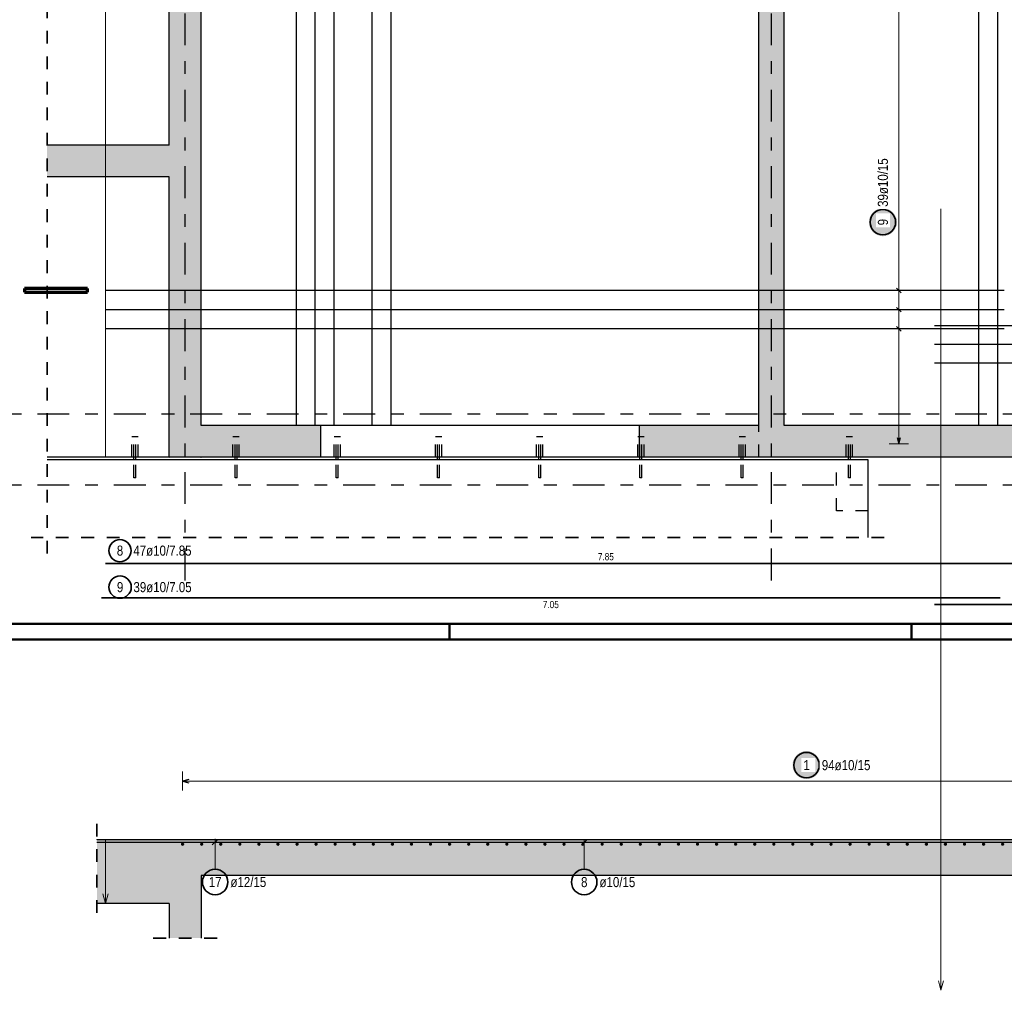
# Model space of a CAD drawing. Header units: millimetres. Extents: x -2.9 to 37.2, y -2.8 to 21.
# Tile 2 of 15: x 1.9 to 9.6, y -2.8 to 4.9. Entities that reach past the tile are written whole.
import ezdxf

# ---------------------------------------------------------------- set-up
doc = ezdxf.new("R2010")
doc.units = ezdxf.units.MM
doc.linetypes.add('DASHDOTX2', pattern=[2, 1, -0.5, 0, -0.5])
doc.linetypes.add('HIDDEN', pattern=[0.375, 0.25, -0.125])
for name, color, linetype, lineweight in [('Achsen', 7, 'Continuous', 20), ('Mattenbewehrung', 7, 'Continuous', 20), ('Schraffuren', 7, 'Continuous', 20)]:
    doc.layers.add(name, color=color, linetype=linetype, lineweight=lineweight)
doc.styles.add('Arial Narrow', font='ARIALN.TTF')

msp = doc.modelspace()

# ---------------------------------------------------------------- hatches: boundary and pattern name
at = {"layer": 'Achsen', "lineweight": 25, "true_color": 0xffffff}
for points in [[(8.76, 3.275505), (8.759933, 3.279344), (8.759732, 3.283178), (8.759397, 3.287003), (8.758929, 3.290814), (8.758329, 3.294606), (8.757596, 3.298375), (8.756733, 3.302116), (8.755739, 3.305825), (8.754616, 3.309497), (8.753366, 3.313127), (8.75199, 3.316712), (8.75049, 3.320246), (8.748867, 3.323726), (8.747124, 3.327147), (8.745263, 3.330505), (8.743285, 3.333796), (8.741194, 3.337016), (8.738992, 3.340161), (8.736681, 3.343228), (8.734265, 3.346212), (8.731746, 3.349109), (8.729127, 3.351917), (8.726412, 3.354632), (8.723604, 3.357251), (8.720707, 3.35977), (8.717723, 3.362186), (8.714656, 3.364497), (8.711511, 3.366699), (8.708291, 3.36879), (8.705, 3.370768), (8.701642, 3.372629), (8.698221, 3.374372), (8.694741, 3.375995), (8.691207, 3.377495), (8.687622, 3.378871), (8.683992, 3.380121), (8.68032, 3.381244), (8.676611, 3.382237), (8.67287, 3.383101), (8.669101, 3.383834), (8.665309, 3.384434), (8.661498, 3.384902), (8.657673, 3.385237), (8.653839, 3.385438), (8.65, 3.385505), (8.646161, 3.385438), (8.642327, 3.385237), (8.638502, 3.384902), (8.634691, 3.384434), (8.630899, 3.383834), (8.62713, 3.383101), (8.623389, 3.382237), (8.61968, 3.381244), (8.616008, 3.380121), (8.612378, 3.378871), (8.608793, 3.377495), (8.605259, 3.375995), (8.601779, 3.374372), (8.598358, 3.372629), (8.595, 3.370768), (8.591709, 3.36879), (8.588489, 3.366699), (8.585344, 3.364497), (8.582277, 3.362186), (8.579293, 3.35977), (8.576396, 3.357251), (8.573588, 3.354632), (8.570873, 3.351917), (8.568254, 3.349109), (8.565735, 3.346212), (8.563319, 3.343228), (8.561008, 3.340161), (8.558806, 3.337016), (8.556715, 3.333796), (8.554737, 3.330505), (8.552876, 3.327147), (8.551133, 3.323726), (8.54951, 3.320246), (8.54801, 3.316712), (8.546634, 3.313127), (8.545384, 3.309497), (8.544261, 3.305825), (8.543267, 3.302116), (8.542404, 3.298375), (8.541671, 3.294606), (8.541071, 3.290814), (8.540603, 3.287003), (8.540268, 3.283178), (8.540067, 3.279344), (8.54, 3.275505), (8.540067, 3.271666), (8.540268, 3.267832), (8.540603, 3.264007), (8.541071, 3.260196), (8.541671, 3.256404), (8.542404, 3.252635), (8.543267, 3.248893), (8.544261, 3.245185), (8.545384, 3.241513), (8.546634, 3.237883), (8.54801, 3.234298), (8.54951, 3.230764), (8.551133, 3.227284), (8.552876, 3.223863), (8.554737, 3.220505), (8.556715, 3.217214), (8.558806, 3.213994), (8.561008, 3.210848), (8.563319, 3.207782), (8.565735, 3.204798), (8.568254, 3.201901), (8.570873, 3.199092), (8.573588, 3.196377), (8.576396, 3.193759), (8.579293, 3.19124), (8.582277, 3.188824), (8.585344, 3.186513), (8.588489, 3.184311), (8.591709, 3.18222), (8.595, 3.180242), (8.598358, 3.178381), (8.601779, 3.176638), (8.605259, 3.175015), (8.608793, 3.173515), (8.612378, 3.172139), (8.616008, 3.170889), (8.61968, 3.169766), (8.623389, 3.168772), (8.62713, 3.167909), (8.630899, 3.167176), (8.634691, 3.166575), (8.638502, 3.166107), (8.642327, 3.165773), (8.646161, 3.165572), (8.65, 3.165505), (8.653839, 3.165572), (8.657673, 3.165773), (8.661498, 3.166107), (8.665309, 3.166575), (8.669101, 3.167176), (8.67287, 3.167909), (8.676611, 3.168772), (8.68032, 3.169766), (8.683992, 3.170889), (8.687622, 3.172139), (8.691207, 3.173515), (8.694741, 3.175015), (8.698221, 3.176638), (8.701642, 3.178381), (8.705, 3.180242), (8.708291, 3.18222), (8.711511, 3.184311), (8.714656, 3.186513), (8.717723, 3.188824), (8.720707, 3.19124), (8.723604, 3.193759), (8.726412, 3.196377), (8.729127, 3.199092), (8.731746, 3.201901), (8.734265, 3.204798), (8.736681, 3.207782), (8.738992, 3.210848), (8.741194, 3.213994), (8.743285, 3.217214), (8.745263, 3.220505), (8.747124, 3.223863), (8.748867, 3.227284), (8.75049, 3.230764), (8.75199, 3.234298), (8.753366, 3.237883), (8.754616, 3.241513), (8.755739, 3.245185), (8.756733, 3.248893), (8.757596, 3.252635), (8.758329, 3.256404), (8.758929, 3.260196), (8.759397, 3.264007), (8.759732, 3.267832)], [(8.161086, -0.985003), (8.161019, -0.981164), (8.160819, -0.977329), (8.160484, -0.973505), (8.160016, -0.969694), (8.159415, -0.965901), (8.158683, -0.962132), (8.157819, -0.958391), (8.156825, -0.954683), (8.155703, -0.951011), (8.154453, -0.94738), (8.153077, -0.943796), (8.151576, -0.940262), (8.149954, -0.936782), (8.148211, -0.933361), (8.146349, -0.930003), (8.144372, -0.926712), (8.142281, -0.923491), (8.140078, -0.920346), (8.137768, -0.91728), (8.135351, -0.914296), (8.132832, -0.911398), (8.130214, -0.90859), (8.127499, -0.905875), (8.124691, -0.903257), (8.121793, -0.900738), (8.118809, -0.898321), (8.115743, -0.896011), (8.112598, -0.893809), (8.109378, -0.891717), (8.106086, -0.88974), (8.102728, -0.887878), (8.099307, -0.886135), (8.095828, -0.884513), (8.092293, -0.883012), (8.088709, -0.881636), (8.085078, -0.880386), (8.081407, -0.879264), (8.077698, -0.87827), (8.073957, -0.877406), (8.070188, -0.876674), (8.066396, -0.876073), (8.062585, -0.875605), (8.05876, -0.875271), (8.054925, -0.87507), (8.051086, -0.875003), (8.047248, -0.87507), (8.043413, -0.875271), (8.039588, -0.875605), (8.035777, -0.876073), (8.031985, -0.876674), (8.028216, -0.877406), (8.024475, -0.87827), (8.020766, -0.879264), (8.017095, -0.880386), (8.013464, -0.881636), (8.00988, -0.883012), (8.006345, -0.884513), (8.002866, -0.886135), (7.999445, -0.887878), (7.996086, -0.88974), (7.992795, -0.891717), (7.989575, -0.893809), (7.98643, -0.896011), (7.983364, -0.898321), (7.98038, -0.900738), (7.977482, -0.903257), (7.974674, -0.905875), (7.971959, -0.90859), (7.969341, -0.911398), (7.966822, -0.914296), (7.964405, -0.91728), (7.962095, -0.920346), (7.959892, -0.923491), (7.957801, -0.926712), (7.955824, -0.930003), (7.953962, -0.933361), (7.952219, -0.936782), (7.950596, -0.940262), (7.949096, -0.943796), (7.94772, -0.94738), (7.94647, -0.951011), (7.945348, -0.954683), (7.944354, -0.958391), (7.94349, -0.962132), (7.942758, -0.965901), (7.942157, -0.969694), (7.941689, -0.973505), (7.941354, -0.977329), (7.941153, -0.981164), (7.941086, -0.985003), (7.941153, -0.988842), (7.941354, -0.992676), (7.941689, -0.996501), (7.942157, -1.000312), (7.942758, -1.004104), (7.94349, -1.007873), (7.944354, -1.011614), (7.945348, -1.015323), (7.94647, -1.018995), (7.94772, -1.022625), (7.949096, -1.026209), (7.950596, -1.029744), (7.952219, -1.033224), (7.953962, -1.036645), (7.955824, -1.040003), (7.957801, -1.043294), (7.959892, -1.046514), (7.962095, -1.049659), (7.964405, -1.052725), (7.966822, -1.055709), (7.969341, -1.058607), (7.971959, -1.061415), (7.974674, -1.06413), (7.977482, -1.066749), (7.98038, -1.069268), (7.983364, -1.071684), (7.98643, -1.073995), (7.989575, -1.076197), (7.992795, -1.078288), (7.996086, -1.080265), (7.999445, -1.082127), (8.002866, -1.08387), (8.006345, -1.085493), (8.00988, -1.086993), (8.013464, -1.088369), (8.017095, -1.089619), (8.020766, -1.090741), (8.024475, -1.091735), (8.028216, -1.092599), (8.031985, -1.093332), (8.035777, -1.093932), (8.039588, -1.0944), (8.043413, -1.094735), (8.047248, -1.094936), (8.051086, -1.095003), (8.054925, -1.094936), (8.05876, -1.094735), (8.062585, -1.0944), (8.066396, -1.093932), (8.070188, -1.093332), (8.073957, -1.092599), (8.077698, -1.091735), (8.081407, -1.090741), (8.085078, -1.089619), (8.088709, -1.088369), (8.092293, -1.086993), (8.095828, -1.085493), (8.099307, -1.08387), (8.102728, -1.082127), (8.106086, -1.080265), (8.109378, -1.078288), (8.112598, -1.076197), (8.115743, -1.073995), (8.118809, -1.071684), (8.121793, -1.069268), (8.124691, -1.066749), (8.127499, -1.06413), (8.130214, -1.061415), (8.132832, -1.058607), (8.135351, -1.055709), (8.137768, -1.052725), (8.140078, -1.049659), (8.142281, -1.046514), (8.144372, -1.043294), (8.146349, -1.040003), (8.148211, -1.036645), (8.149954, -1.033224), (8.151576, -1.029744), (8.153077, -1.026209), (8.154453, -1.022625), (8.155703, -1.018995), (8.156825, -1.015323), (8.157819, -1.011614), (8.158683, -1.007873), (8.159415, -1.004104), (8.160016, -1.000312), (8.160484, -0.996501), (8.160819, -0.992676)]]:
    msp.add_hatch(color=7, dxfattribs=at).paths.add_polyline_path(points)
at = {"layer": 'Schraffuren', "lineweight": 25, "true_color": 0xd7ffd7}
for points in [[(3.300909, 17.590412), (3.300909, 1.430412), (3.050909, 1.430412), (3.050909, 17.590412)], [(7.875966, 5.280414), (7.875966, 1.680412), (7.675966, 1.680412), (7.675966, 5.280414)], [(3.050903, 3.880408), (3.050903, 3.630408), (2.09313, 3.630408), (2.09313, 3.880408)], [(4.240909, 1.430412), (3.300909, 1.430412), (3.300909, 1.680412), (4.240909, 1.680408)], [(16.156085, 1.430412), (6.740909, 1.430412), (6.740909, 1.680412), (15.906085, 1.680412)], [(3.300909, -1.570024), (2.484136, -1.570024), (2.484136, -2.070024), (3.300909, -2.070024)], [(17.146264, -1.850024), (17.146264, -1.570024), (3.300909, -1.570024), (3.300909, -1.850031)], [(3.300909, -2.341776), (3.300909, -2.070024), (3.050909, -2.070024), (3.050909, -2.341776)]]:
    msp.add_hatch(color=254, dxfattribs=at).paths.add_polyline_path(points)

# ---------------------------------------------------------------- linework, layer by layer
at = {"color": 2, "linetype": 'HIDDEN', "lineweight": 35, "ltscale": 0.25}
for p, q in [((2.09313, 0.676291), (2.09313, 19.025412)), ((8.660966, 0.801291), (1.96813, 0.801291)), ((2.484136, -1.445024), (2.484136, -2.195024)), ((3.425909, -2.341776), (2.925909, -2.341776))]:
    msp.add_line(p, q, dxfattribs=at)
at = {"color": 1, "linetype": 'Continuous', "lineweight": 70}
for p, q in [((2.410163, 2.755592), (1.915168, 2.755592)), ((1.915168, 2.755592), (1.915168, 2.725587)), ((1.915168, 2.725587), (2.410163, 2.725587)), ((2.410163, 2.725587), (2.410163, 2.755592))]:
    msp.add_line(p, q, dxfattribs=at)
at = {"color": 3, "linetype": 'Continuous', "lineweight": 25}
for p, q in [((6.740909, 1.680408), (4.240909, 1.680408)), ((3.050909, 1.430408), (2.09313, 1.430408)), ((8.535966, 1.410399), (2.09313, 1.410399)), ((2.77335, 1.410399), (2.77335, 1.430408)), ((2.78935, 1.410399), (2.78935, 1.430408)), ((3.567517, 1.410399), (3.567517, 1.430408)), ((3.583517, 1.410399), (3.583517, 1.430408)), ((6.740909, 1.430408), (4.240909, 1.430408)), ((4.361683, 1.410399), (4.361683, 1.430408)), ((4.377683, 1.410399), (4.377683, 1.430408)), ((5.15585, 1.410399), (5.15585, 1.430408)), ((5.17185, 1.410399), (5.17185, 1.430408)), ((5.950017, 1.410399), (5.950017, 1.430408)), ((5.966017, 1.410399), (5.966017, 1.430408)), ((6.744183, 1.410399), (6.744183, 1.430408)), ((6.760183, 1.410399), (6.760183, 1.430408)), ((7.53835, 1.410399), (7.53835, 1.430408)), ((7.55435, 1.410399), (7.55435, 1.430408)), ((8.379516, 1.410399), (8.379516, 1.430408)), ((8.395516, 1.410399), (8.395516, 1.430408)), ((8.535966, 0.801291), (8.535966, 1.410399))]:
    msp.add_line(p, q, dxfattribs=at)
at = {"color": 3, "linetype": 'HIDDEN', "lineweight": 25, "ltscale": 0.25}
for p, q in [((7.67589, 1.430408), (7.67589, 1.680408)), ((2.756501, 1.430412), (2.756501, 1.590412)), ((2.758404, 1.590412), (2.756501, 1.590412)), ((2.763824, 1.590412), (2.758404, 1.590412)), ((2.771934, 1.590412), (2.763824, 1.590412)), ((2.781501, 1.590412), (2.771934, 1.590412)), ((2.77335, 1.430408), (2.77335, 1.590412)), ((2.791068, 1.590412), (2.781501, 1.590412)), ((2.78935, 1.430408), (2.78935, 1.590412)), ((2.799179, 1.590412), (2.791068, 1.590412)), ((2.804598, 1.590412), (2.799179, 1.590412)), ((2.806501, 1.590412), (2.804598, 1.590412)), ((2.806501, 1.430412), (2.806501, 1.590412)), ((3.550668, 1.430412), (3.550668, 1.590412)), ((3.552571, 1.590412), (3.550668, 1.590412)), ((3.55799, 1.590412), (3.552571, 1.590412)), ((3.566101, 1.590412), (3.55799, 1.590412)), ((3.575668, 1.590412), (3.566101, 1.590412)), ((3.567517, 1.430408), (3.567517, 1.590412)), ((3.585235, 1.590412), (3.575668, 1.590412)), ((3.583517, 1.430408), (3.583517, 1.590412)), ((3.593346, 1.590412), (3.585235, 1.590412)), ((3.598765, 1.590412), (3.593346, 1.590412)), ((3.600668, 1.590412), (3.598765, 1.590412)), ((3.600668, 1.430412), (3.600668, 1.590412)), ((4.344835, 1.430412), (4.344835, 1.590412)), ((4.346738, 1.590412), (4.344835, 1.590412)), ((4.352157, 1.590412), (4.346738, 1.590412)), ((4.360268, 1.590412), (4.352157, 1.590412)), ((4.369835, 1.590412), (4.360268, 1.590412)), ((4.361683, 1.430408), (4.361683, 1.590412)), ((4.379402, 1.590412), (4.369835, 1.590412)), ((4.377683, 1.430408), (4.377683, 1.590412)), ((4.387512, 1.590412), (4.379402, 1.590412)), ((4.392932, 1.590412), (4.387512, 1.590412)), ((4.394835, 1.590412), (4.392932, 1.590412)), ((4.394835, 1.430412), (4.394835, 1.590412)), ((5.139001, 1.430412), (5.139001, 1.590412)), ((5.140904, 1.590412), (5.139001, 1.590412)), ((5.146324, 1.590412), (5.140904, 1.590412)), ((5.154434, 1.590412), (5.146324, 1.590412)), ((5.164001, 1.590412), (5.154434, 1.590412)), ((5.15585, 1.430408), (5.15585, 1.590412)), ((5.173568, 1.590412), (5.164001, 1.590412)), ((5.17185, 1.430408), (5.17185, 1.590412)), ((5.181679, 1.590412), (5.173568, 1.590412)), ((5.187098, 1.590412), (5.181679, 1.590412)), ((5.189001, 1.590412), (5.187098, 1.590412)), ((5.189001, 1.430412), (5.189001, 1.590412)), ((5.933168, 1.430412), (5.933168, 1.590412)), ((5.935071, 1.590412), (5.933168, 1.590412)), ((5.94049, 1.590412), (5.935071, 1.590412)), ((5.948601, 1.590412), (5.94049, 1.590412)), ((5.958168, 1.590412), (5.948601, 1.590412)), ((5.950017, 1.430408), (5.950017, 1.590412)), ((5.967735, 1.590412), (5.958168, 1.590412)), ((5.966017, 1.430408), (5.966017, 1.590412)), ((5.975846, 1.590412), (5.967735, 1.590412)), ((5.981265, 1.590412), (5.975846, 1.590412)), ((5.983168, 1.590412), (5.981265, 1.590412)), ((5.983168, 1.430412), (5.983168, 1.590412)), ((6.727183, 1.430412), (6.727183, 1.590412)), ((6.729086, 1.590412), (6.727183, 1.590412)), ((6.734506, 1.590412), (6.729086, 1.590412)), ((6.742616, 1.590412), (6.734506, 1.590412)), ((6.752183, 1.590412), (6.742616, 1.590412)), ((6.744183, 1.430408), (6.744183, 1.590412)), ((6.761751, 1.590412), (6.752183, 1.590412)), ((6.760183, 1.430408), (6.760183, 1.590412)), ((6.769861, 1.590412), (6.761751, 1.590412)), ((6.77528, 1.590412), (6.769861, 1.590412)), ((6.777183, 1.590412), (6.77528, 1.590412)), ((6.777183, 1.430412), (6.777183, 1.590412)), ((7.52135, 1.430412), (7.52135, 1.590412)), ((7.523253, 1.590412), (7.52135, 1.590412)), ((7.528672, 1.590412), (7.523253, 1.590412)), ((7.536783, 1.590412), (7.528672, 1.590412)), ((7.54635, 1.590412), (7.536783, 1.590412)), ((7.53835, 1.430408), (7.53835, 1.590412)), ((7.555917, 1.590412), (7.54635, 1.590412)), ((7.55435, 1.430408), (7.55435, 1.590412)), ((7.564028, 1.590412), (7.555917, 1.590412)), ((7.569447, 1.590412), (7.564028, 1.590412)), ((7.57135, 1.590412), (7.569447, 1.590412)), ((7.57135, 1.430412), (7.57135, 1.590412)), ((8.362516, 1.430412), (8.362516, 1.590412)), ((8.364419, 1.590412), (8.362516, 1.590412)), ((8.369838, 1.590412), (8.364419, 1.590412)), ((8.377949, 1.590412), (8.369838, 1.590412)), ((8.387516, 1.590412), (8.377949, 1.590412)), ((8.379516, 1.430408), (8.379516, 1.590412)), ((8.397083, 1.590412), (8.387516, 1.590412)), ((8.395516, 1.430408), (8.395516, 1.590412)), ((8.405193, 1.590412), (8.397083, 1.590412)), ((8.410613, 1.590412), (8.405193, 1.590412)), ((8.412516, 1.590412), (8.410613, 1.590412)), ((8.412516, 1.430412), (8.412516, 1.590412)), ((2.77335, 1.270412), (2.77335, 1.410399)), ((2.78935, 1.270412), (2.78935, 1.410399)), ((3.567517, 1.270412), (3.567517, 1.410399)), ((3.583517, 1.270412), (3.583517, 1.410399)), ((4.361683, 1.270412), (4.361683, 1.410399)), ((4.377683, 1.270412), (4.377683, 1.410399)), ((5.15585, 1.270412), (5.15585, 1.410399)), ((5.17185, 1.270412), (5.17185, 1.410399)), ((5.950017, 1.270412), (5.950017, 1.410399)), ((5.966017, 1.270412), (5.966017, 1.410399)), ((6.744183, 1.270412), (6.744183, 1.410399)), ((6.760183, 1.270412), (6.760183, 1.410399)), ((7.53835, 1.270412), (7.53835, 1.410399)), ((7.55435, 1.270412), (7.55435, 1.410399)), ((8.285966, 1.010399), (8.285966, 1.410399)), ((8.379516, 1.270412), (8.379516, 1.410399)), ((8.395516, 1.270412), (8.395516, 1.410399)), ((2.773959, 1.270412), (2.77335, 1.270412)), ((2.775693, 1.270412), (2.773959, 1.270412)), ((2.778289, 1.270412), (2.775693, 1.270412)), ((2.78135, 1.270412), (2.778289, 1.270412)), ((2.784412, 1.270412), (2.78135, 1.270412)), ((2.787007, 1.270412), (2.784412, 1.270412)), ((2.788741, 1.270412), (2.787007, 1.270412)), ((2.78935, 1.270412), (2.788741, 1.270412)), ((3.568126, 1.270412), (3.567517, 1.270412)), ((3.56986, 1.270412), (3.568126, 1.270412)), ((3.572455, 1.270412), (3.56986, 1.270412)), ((3.575517, 1.270412), (3.572455, 1.270412)), ((3.578578, 1.270412), (3.575517, 1.270412)), ((3.581174, 1.270412), (3.578578, 1.270412)), ((3.582908, 1.270412), (3.581174, 1.270412)), ((3.583517, 1.270412), (3.582908, 1.270412)), ((4.362292, 1.270412), (4.361683, 1.270412)), ((4.364027, 1.270412), (4.362292, 1.270412)), ((4.366622, 1.270412), (4.364027, 1.270412)), ((4.369683, 1.270412), (4.366622, 1.270412)), ((4.372745, 1.270412), (4.369683, 1.270412)), ((4.37534, 1.270412), (4.372745, 1.270412)), ((4.377074, 1.270412), (4.37534, 1.270412)), ((4.377683, 1.270412), (4.377074, 1.270412)), ((5.156459, 1.270412), (5.15585, 1.270412)), ((5.158193, 1.270412), (5.156459, 1.270412)), ((5.160789, 1.270412), (5.158193, 1.270412)), ((5.16385, 1.270412), (5.160789, 1.270412)), ((5.166912, 1.270412), (5.16385, 1.270412)), ((5.169507, 1.270412), (5.166912, 1.270412)), ((5.171241, 1.270412), (5.169507, 1.270412)), ((5.17185, 1.270412), (5.171241, 1.270412)), ((5.950626, 1.270412), (5.950017, 1.270412)), ((5.95236, 1.270412), (5.950626, 1.270412)), ((5.954955, 1.270412), (5.95236, 1.270412)), ((5.958017, 1.270412), (5.954955, 1.270412)), ((5.961078, 1.270412), (5.958017, 1.270412)), ((5.963674, 1.270412), (5.961078, 1.270412)), ((5.965408, 1.270412), (5.963674, 1.270412)), ((5.966017, 1.270412), (5.965408, 1.270412)), ((6.744792, 1.270412), (6.744183, 1.270412)), ((6.746527, 1.270412), (6.744792, 1.270412)), ((6.749122, 1.270412), (6.746527, 1.270412)), ((6.752183, 1.270412), (6.749122, 1.270412)), ((6.755245, 1.270412), (6.752183, 1.270412)), ((6.75784, 1.270412), (6.755245, 1.270412)), ((6.759574, 1.270412), (6.75784, 1.270412)), ((6.760183, 1.270412), (6.759574, 1.270412)), ((7.538959, 1.270412), (7.53835, 1.270412)), ((7.540693, 1.270412), (7.538959, 1.270412)), ((7.543289, 1.270412), (7.540693, 1.270412)), ((7.54635, 1.270412), (7.543289, 1.270412)), ((7.549412, 1.270412), (7.54635, 1.270412)), ((7.552007, 1.270412), (7.549412, 1.270412)), ((7.553741, 1.270412), (7.552007, 1.270412)), ((7.55435, 1.270412), (7.553741, 1.270412)), ((8.380125, 1.270412), (8.379516, 1.270412)), ((8.381859, 1.270412), (8.380125, 1.270412)), ((8.384454, 1.270412), (8.381859, 1.270412)), ((8.387516, 1.270412), (8.384454, 1.270412)), ((8.390577, 1.270412), (8.387516, 1.270412)), ((8.393172, 1.270412), (8.390577, 1.270412)), ((8.394907, 1.270412), (8.393172, 1.270412)), ((8.395516, 1.270412), (8.394907, 1.270412)), ((8.535966, 1.010399), (8.285966, 1.010399))]:
    msp.add_line(p, q, dxfattribs=at)
at = {"color": 4, "linetype": 'Continuous', "lineweight": 50}
for p, q in [((0.5, 0.125), (36.125, 0.125)), ((5.25, 0), (5.25, 0.125)), ((8.875, 0), (8.875, 0.125)), ((0, 0), (36.25, 0))]:
    msp.add_line(p, q, dxfattribs=at)
at = {"color": 9, "linetype": 'Continuous', "lineweight": 0}
for centre in [(7.675966, 1.680412), (7.875966, 1.680412), (3.050909, 1.430412), (3.300909, 1.430412)]:
    msp.add_circle(centre, 0.00111, dxfattribs=at)
at = {"layer": 'Achsen', "color": 3, "linetype": 'DASHDOTX2', "lineweight": 25, "ltscale": 0.25}
for p, q in [((3.175958, 0.464156), (3.175958, 19.512151)), ((7.775958, 0.464156), (7.775958, 19.512151)), ((1.416311, 1.770415), (18.014773, 1.770415)), ((1.416311, 1.215415), (18.014773, 1.215415))]:
    msp.add_line(p, q, dxfattribs=at)
at = {"layer": 'Achsen', "color": 9, "linetype": 'Continuous', "lineweight": 0}
for p, q in [((2.550903, 1.430408), (2.550903, 17.590408)), ((9.105909, 3.380408), (9.105909, -2.751953)), ((2.550903, -1.570031), (2.550903, -2.070024)), ((2.550903, -2.070024), (2.530807, -1.995024)), ((2.570999, -1.995024), (2.550903, -2.070024)), ((9.105909, -2.751953), (9.085813, -2.676953)), ((9.126005, -2.676953), (9.105909, -2.751953))]:
    msp.add_line(p, q, dxfattribs=at)
at = {"layer": 'Achsen', "color": 3, "linetype": 'Continuous', "lineweight": 25}
for p, q in [((4.048234, 1.680412), (4.048234, 7.378047)), ((4.196955, 1.680412), (4.196955, 7.378047)), ((4.345676, 1.680412), (4.345676, 7.378047)), ((4.643118, 1.680412), (4.643118, 7.378047)), ((4.791838, 1.680412), (4.791838, 7.378047)), ((9.402184, 1.680412), (9.402184, 7.378047)), ((9.550905, 1.680412), (9.550905, 7.378047)), ((9.600903, 2.739121), (2.550903, 2.739121)), ((8.757322, 2.756798), (8.792678, 2.721443)), ((9.600903, 2.588657), (2.550903, 2.588657)), ((8.757322, 2.606334), (8.792678, 2.570979)), ((9.600903, 2.438193), (2.550903, 2.438193)), ((8.757322, 2.45587), (8.792678, 2.420515)), ((9.055909, 2.465409), (12.355909, 2.465412)), ((9.055909, 2.318743), (12.355909, 2.318745)), ((9.055909, 2.172076), (12.355909, 2.172079)), ((8.761603, 1.585408), (8.775, 1.535408)), ((8.775, 1.535408), (8.788397, 1.585408)), ((3.205909, -1.096605), (3.155909, -1.110003)), ((3.155909, -1.110003), (3.205909, -1.1234)), ((2.484136, -1.58958), (4.675958, -1.58958)), ((2.550903, -1.590031), (10.400452, -1.590031)), ((3.433254, -1.567483), (3.38906, -1.611677)), ((6.328884, -1.567934), (6.28469, -1.612128))]:
    msp.add_line(p, q, dxfattribs=at)
at = {"layer": 'Achsen', "color": 5, "linetype": 'Continuous', "lineweight": 18}
for p, q in [((8.775, 1.535408), (8.775, 7.253043)), ((8.7, 2.739121), (8.85, 2.739121)), ((8.7, 2.588657), (8.85, 2.588657)), ((8.7, 2.438193), (8.85, 2.438193)), ((8.7, 1.535408), (8.85, 1.535408)), ((3.155909, -1.035003), (3.155909, -1.185003)), ((3.155909, -1.110003), (17.071255, -1.110003)), ((3.411157, -1.802072), (3.411157, -1.56458)), ((6.306787, -1.802531), (6.306787, -1.565031))]:
    msp.add_line(p, q, dxfattribs=at)
at = {"layer": 'Achsen', "color": 2, "linetype": 'Continuous', "lineweight": 35}
for p, q in [((2.550903, 0.597771), (10.400903, 0.597771)), ((2.519211, 0.328447), (9.569211, 0.328447)), ((9.569211, 0.328447), (9.569211, 0.328447)), ((12.355909, 0.275973), (9.055909, 0.275973))]:
    msp.add_line(p, q, dxfattribs=at)
for centre, radius in [((8.65, 3.275505), 0.1), ((2.664407, 0.698171), 0.0875), ((2.665258, 0.411903), 0.0875), ((8.051086, -0.985003), 0.1), ((3.411157, -1.902072), 0.1), ((6.306787, -1.902531), 0.1)]:
    msp.add_circle(centre, radius, dxfattribs=at)
at = {"layer": 'Achsen', "color": 9, "linetype": 'Continuous', "lineweight": 0}
for centre in [(2.484136, -1.570024), (3.300909, -1.570024)]:
    msp.add_circle(centre, 0.00111, dxfattribs=at)
at = {"layer": 'Achsen', "color": 4, "linetype": 'Continuous', "lineweight": 50}
for centre, radius in [((3.155909, -1.60503), 0.005), ((3.155909, -1.60503), 0.005), ((3.155909, -1.60503), 0.0045), ((3.155909, -1.60503), 0.0035), ((3.155909, -1.60503), 0.0025), ((3.155909, -1.60503), 0.0015), ((3.155909, -1.60503), 0.0005), ((3.305537, -1.60503), 0.005), ((3.305537, -1.60503), 0.005), ((3.305537, -1.60503), 0.0045), ((3.305537, -1.60503), 0.0035), ((3.305537, -1.60503), 0.0025), ((3.305537, -1.60503), 0.0015), ((3.305537, -1.60503), 0.0005), ((3.455164, -1.60503), 0.005), ((3.455164, -1.60503), 0.005), ((3.455164, -1.60503), 0.0045), ((3.455164, -1.60503), 0.0035), ((3.455164, -1.60503), 0.0025), ((3.455164, -1.60503), 0.0015), ((3.455164, -1.60503), 0.0005), ((3.604792, -1.60503), 0.005), ((3.604792, -1.60503), 0.005), ((3.604792, -1.60503), 0.0045), ((3.604792, -1.60503), 0.0035), ((3.604792, -1.60503), 0.0025), ((3.604792, -1.60503), 0.0015), ((3.604792, -1.60503), 0.0005), ((3.754419, -1.60503), 0.005), ((3.754419, -1.60503), 0.005), ((3.754419, -1.60503), 0.0045), ((3.754419, -1.60503), 0.0035), ((3.754419, -1.60503), 0.0025), ((3.754419, -1.60503), 0.0015), ((3.754419, -1.60503), 0.0005), ((3.904046, -1.60503), 0.005), ((3.904046, -1.60503), 0.005), ((3.904046, -1.60503), 0.0045), ((3.904046, -1.60503), 0.0035), ((3.904046, -1.60503), 0.0025), ((3.904046, -1.60503), 0.0015), ((3.904046, -1.60503), 0.0005), ((4.053674, -1.60503), 0.005), ((4.053674, -1.60503), 0.005), ((4.053674, -1.60503), 0.0045), ((4.053674, -1.60503), 0.0035), ((4.053674, -1.60503), 0.0025), ((4.053674, -1.60503), 0.0015), ((4.053674, -1.60503), 0.0005), ((4.203301, -1.60503), 0.005), ((4.203301, -1.60503), 0.005), ((4.203301, -1.60503), 0.0045), ((4.203301, -1.60503), 0.0035), ((4.203301, -1.60503), 0.0025), ((4.203301, -1.60503), 0.0015), ((4.203301, -1.60503), 0.0005), ((4.352928, -1.60503), 0.005), ((4.352928, -1.60503), 0.005), ((4.352928, -1.60503), 0.0045), ((4.352928, -1.60503), 0.0035), ((4.352928, -1.60503), 0.0025), ((4.352928, -1.60503), 0.0015), ((4.352928, -1.60503), 0.0005), ((4.502556, -1.60503), 0.005), ((4.502556, -1.60503), 0.005), ((4.502556, -1.60503), 0.0045), ((4.502556, -1.60503), 0.0035), ((4.502556, -1.60503), 0.0025), ((4.502556, -1.60503), 0.0015), ((4.502556, -1.60503), 0.0005), ((4.652183, -1.60503), 0.005), ((4.652183, -1.60503), 0.005), ((4.652183, -1.60503), 0.0045), ((4.652183, -1.60503), 0.0035), ((4.652183, -1.60503), 0.0025), ((4.652183, -1.60503), 0.0015), ((4.652183, -1.60503), 0.0005), ((4.80181, -1.60503), 0.005), ((4.80181, -1.60503), 0.005), ((4.80181, -1.60503), 0.0045), ((4.80181, -1.60503), 0.0035), ((4.80181, -1.60503), 0.0025), ((4.80181, -1.60503), 0.0015), ((4.80181, -1.60503), 0.0005), ((4.951438, -1.60503), 0.005), ((4.951438, -1.60503), 0.005), ((4.951438, -1.60503), 0.0045), ((4.951438, -1.60503), 0.0035), ((4.951438, -1.60503), 0.0025), ((4.951438, -1.60503), 0.0015), ((4.951438, -1.60503), 0.0005), ((5.101065, -1.60503), 0.005), ((5.101065, -1.60503), 0.005), ((5.101065, -1.60503), 0.0045), ((5.101065, -1.60503), 0.0035), ((5.101065, -1.60503), 0.0025), ((5.101065, -1.60503), 0.0015), ((5.101065, -1.60503), 0.0005), ((5.250693, -1.60503), 0.005), ((5.250693, -1.60503), 0.005), ((5.250693, -1.60503), 0.0045), ((5.250693, -1.60503), 0.0035), ((5.250693, -1.60503), 0.0025), ((5.250693, -1.60503), 0.0015), ((5.250693, -1.60503), 0.0005), ((5.40032, -1.60503), 0.005), ((5.40032, -1.60503), 0.005), ((5.40032, -1.60503), 0.0045), ((5.40032, -1.60503), 0.0035), ((5.40032, -1.60503), 0.0025), ((5.40032, -1.60503), 0.0015), ((5.40032, -1.60503), 0.0005), ((5.549947, -1.60503), 0.005), ((5.549947, -1.60503), 0.005), ((5.549947, -1.60503), 0.0045), ((5.549947, -1.60503), 0.0035), ((5.549947, -1.60503), 0.0025), ((5.549947, -1.60503), 0.0015), ((5.549947, -1.60503), 0.0005), ((5.699575, -1.60503), 0.005), ((5.699575, -1.60503), 0.005), ((5.699575, -1.60503), 0.0045), ((5.699575, -1.60503), 0.0035), ((5.699575, -1.60503), 0.0025), ((5.699575, -1.60503), 0.0015), ((5.699575, -1.60503), 0.0005), ((5.849202, -1.60503), 0.005), ((5.849202, -1.60503), 0.005), ((5.849202, -1.60503), 0.0045), ((5.849202, -1.60503), 0.0035), ((5.849202, -1.60503), 0.0025), ((5.849202, -1.60503), 0.0015), ((5.849202, -1.60503), 0.0005), ((5.998829, -1.60503), 0.005), ((5.998829, -1.60503), 0.005), ((5.998829, -1.60503), 0.0045), ((5.998829, -1.60503), 0.0035), ((5.998829, -1.60503), 0.0025), ((5.998829, -1.60503), 0.0015), ((5.998829, -1.60503), 0.0005), ((6.148457, -1.60503), 0.005), ((6.148457, -1.60503), 0.005), ((6.148457, -1.60503), 0.0045), ((6.148457, -1.60503), 0.0035), ((6.148457, -1.60503), 0.0025), ((6.148457, -1.60503), 0.0015), ((6.148457, -1.60503), 0.0005), ((6.298084, -1.60503), 0.005), ((6.298084, -1.60503), 0.005), ((6.298084, -1.60503), 0.0045), ((6.298084, -1.60503), 0.0035), ((6.298084, -1.60503), 0.0025), ((6.298084, -1.60503), 0.0015), ((6.298084, -1.60503), 0.0005), ((6.447712, -1.60503), 0.005), ((6.447712, -1.60503), 0.005), ((6.447712, -1.60503), 0.0045), ((6.447712, -1.60503), 0.0035), ((6.447712, -1.60503), 0.0025), ((6.447712, -1.60503), 0.0015), ((6.447712, -1.60503), 0.0005), ((6.597339, -1.60503), 0.005), ((6.597339, -1.60503), 0.005), ((6.597339, -1.60503), 0.0045), ((6.597339, -1.60503), 0.0035), ((6.597339, -1.60503), 0.0025), ((6.597339, -1.60503), 0.0015), ((6.597339, -1.60503), 0.0005), ((6.746966, -1.60503), 0.005), ((6.746966, -1.60503), 0.005), ((6.746966, -1.60503), 0.0045), ((6.746966, -1.60503), 0.0035), ((6.746966, -1.60503), 0.0025), ((6.746966, -1.60503), 0.0015), ((6.746966, -1.60503), 0.0005), ((6.896594, -1.60503), 0.005), ((6.896594, -1.60503), 0.005), ((6.896594, -1.60503), 0.0045), ((6.896594, -1.60503), 0.0035), ((6.896594, -1.60503), 0.0025), ((6.896594, -1.60503), 0.0015), ((6.896594, -1.60503), 0.0005), ((7.046221, -1.60503), 0.005), ((7.046221, -1.60503), 0.005), ((7.046221, -1.60503), 0.0045), ((7.046221, -1.60503), 0.0035), ((7.046221, -1.60503), 0.0025), ((7.046221, -1.60503), 0.0015), ((7.046221, -1.60503), 0.0005), ((7.195848, -1.60503), 0.005), ((7.195848, -1.60503), 0.005), ((7.195848, -1.60503), 0.0045), ((7.195848, -1.60503), 0.0035), ((7.195848, -1.60503), 0.0025), ((7.195848, -1.60503), 0.0015), ((7.195848, -1.60503), 0.0005), ((7.345476, -1.60503), 0.005), ((7.345476, -1.60503), 0.005), ((7.345476, -1.60503), 0.0045), ((7.345476, -1.60503), 0.0035), ((7.345476, -1.60503), 0.0025), ((7.345476, -1.60503), 0.0015), ((7.345476, -1.60503), 0.0005), ((7.495103, -1.60503), 0.005), ((7.495103, -1.60503), 0.005), ((7.495103, -1.60503), 0.0045), ((7.495103, -1.60503), 0.0035), ((7.495103, -1.60503), 0.0025), ((7.495103, -1.60503), 0.0015), ((7.495103, -1.60503), 0.0005), ((7.64473, -1.60503), 0.005), ((7.64473, -1.60503), 0.005), ((7.64473, -1.60503), 0.0045), ((7.64473, -1.60503), 0.0035), ((7.64473, -1.60503), 0.0025), ((7.64473, -1.60503), 0.0015), ((7.64473, -1.60503), 0.0005), ((7.794358, -1.60503), 0.005), ((7.794358, -1.60503), 0.005), ((7.794358, -1.60503), 0.0045), ((7.794358, -1.60503), 0.0035), ((7.794358, -1.60503), 0.0025), ((7.794358, -1.60503), 0.0015), ((7.794358, -1.60503), 0.0005), ((7.943985, -1.60503), 0.005), ((7.943985, -1.60503), 0.005), ((7.943985, -1.60503), 0.0045), ((7.943985, -1.60503), 0.0035), ((7.943985, -1.60503), 0.0025), ((7.943985, -1.60503), 0.0015), ((7.943985, -1.60503), 0.0005), ((8.093613, -1.60503), 0.005), ((8.093613, -1.60503), 0.005), ((8.093613, -1.60503), 0.0045), ((8.093613, -1.60503), 0.0035), ((8.093613, -1.60503), 0.0025), ((8.093613, -1.60503), 0.0015), ((8.093613, -1.60503), 0.0005), ((8.24324, -1.60503), 0.005), ((8.24324, -1.60503), 0.005), ((8.24324, -1.60503), 0.0045), ((8.24324, -1.60503), 0.0035), ((8.24324, -1.60503), 0.0025), ((8.24324, -1.60503), 0.0015), ((8.24324, -1.60503), 0.0005), ((8.392867, -1.60503), 0.005), ((8.392867, -1.60503), 0.005), ((8.392867, -1.60503), 0.0045), ((8.392867, -1.60503), 0.0035), ((8.392867, -1.60503), 0.0025), ((8.392867, -1.60503), 0.0015), ((8.392867, -1.60503), 0.0005), ((8.542495, -1.60503), 0.005), ((8.542495, -1.60503), 0.005), ((8.542495, -1.60503), 0.0045), ((8.542495, -1.60503), 0.0035), ((8.542495, -1.60503), 0.0025), ((8.542495, -1.60503), 0.0015), ((8.542495, -1.60503), 0.0005), ((8.692122, -1.60503), 0.005), ((8.692122, -1.60503), 0.005), ((8.692122, -1.60503), 0.0045), ((8.692122, -1.60503), 0.0035), ((8.692122, -1.60503), 0.0025), ((8.692122, -1.60503), 0.0015), ((8.692122, -1.60503), 0.0005), ((8.841749, -1.60503), 0.005), ((8.841749, -1.60503), 0.005), ((8.841749, -1.60503), 0.0045), ((8.841749, -1.60503), 0.0035), ((8.841749, -1.60503), 0.0025), ((8.841749, -1.60503), 0.0015), ((8.841749, -1.60503), 0.0005), ((8.991377, -1.60503), 0.005), ((8.991377, -1.60503), 0.005), ((8.991377, -1.60503), 0.0045), ((8.991377, -1.60503), 0.0035), ((8.991377, -1.60503), 0.0025), ((8.991377, -1.60503), 0.0015), ((8.991377, -1.60503), 0.0005), ((9.141004, -1.60503), 0.005), ((9.141004, -1.60503), 0.005), ((9.141004, -1.60503), 0.0045), ((9.141004, -1.60503), 0.0035), ((9.141004, -1.60503), 0.0025), ((9.141004, -1.60503), 0.0015), ((9.141004, -1.60503), 0.0005), ((9.290631, -1.60503), 0.005), ((9.290631, -1.60503), 0.005), ((9.290631, -1.60503), 0.0045), ((9.290631, -1.60503), 0.0035), ((9.290631, -1.60503), 0.0025), ((9.290631, -1.60503), 0.0015), ((9.290631, -1.60503), 0.0005), ((9.440259, -1.60503), 0.005), ((9.440259, -1.60503), 0.005), ((9.440259, -1.60503), 0.0045), ((9.440259, -1.60503), 0.0035), ((9.440259, -1.60503), 0.0025), ((9.440259, -1.60503), 0.0015), ((9.440259, -1.60503), 0.0005), ((9.589886, -1.60503), 0.005), ((9.589886, -1.60503), 0.005), ((9.589886, -1.60503), 0.0045), ((9.589886, -1.60503), 0.0035), ((9.589886, -1.60503), 0.0025), ((9.589886, -1.60503), 0.0015), ((9.589886, -1.60503), 0.0005)]:
    msp.add_circle(centre, radius, dxfattribs=at)
at = {"layer": 'Mattenbewehrung', "color": 3, "linetype": 'Continuous', "lineweight": 25}
for p, q in [((3.050903, 3.880408), (3.050903, 17.590408)), ((3.300909, 1.680412), (3.300909, 5.280414)), ((7.67589, 1.680408), (7.67589, 5.280414)), ((7.875916, 1.680408), (7.875916, 5.280414)), ((3.050903, 3.880408), (2.09313, 3.880408)), ((3.050903, 3.630408), (2.09313, 3.630408)), ((3.050903, 1.430412), (3.050903, 3.630408)), ((4.240909, 1.680408), (3.300909, 1.680408)), ((4.240909, 1.430412), (4.240909, 1.680412)), ((6.740909, 1.430412), (6.740909, 1.680412)), ((7.675966, 1.680408), (6.740909, 1.680408)), ((14.105909, 1.680408), (7.875966, 1.680408)), ((3.300909, 1.430408), (3.050909, 1.430408)), ((4.240909, 1.430408), (3.300909, 1.430408)), ((16.156085, 1.430408), (6.740909, 1.430408)), ((3.300909, -1.570031), (2.484136, -1.570031)), ((17.146264, -1.570031), (3.300909, -1.570031)), ((3.300909, -1.850024), (3.300909, -2.070024)), ((15.906085, -1.850031), (3.300909, -1.850031)), ((3.050909, -2.070024), (2.484136, -2.070024)), ((3.050909, -2.070024), (3.050909, -2.341776)), ((3.300909, -2.070024), (3.300909, -2.341776))]:
    msp.add_line(p, q, dxfattribs=at)

# ---------------------------------------------------------------- texts
at = {"layer": 'Achsen', "color": 2, "lineweight": 35, "char_height": 0.07875, "attachment_point": 1, "line_spacing_factor": 0.9, "style": 'Arial Narrow'}
for s, insert in [('8', (2.639601, 0.737546)), ('47ø10/7.85', (2.769407, 0.737546)), ('9', (2.640452, 0.451278)), ('39ø10/7.05', (2.770258, 0.451278)), ('17', (3.361544, -1.862697)), ('ø12/15', (3.531157, -1.862697)), ('8', (6.281981, -1.863156)), ('ø10/15', (6.426787, -1.863156))]:
    msp.add_mtext(s, dxfattribs=dict(at, insert=insert))
at = {"layer": 'Achsen', "color": 3, "lineweight": 25, "char_height": 0.05625, "attachment_point": 1, "line_spacing_factor": 0.9, "style": 'Arial Narrow'}
for s, insert in [('7.85', (6.414028, 0.679021)), ('7.05', (5.982336, 0.303447))]:
    msp.add_mtext(s, dxfattribs=dict(at, insert=insert))

# ---------------------------------------------------------------- next in the draw order: texts
at = {"layer": 'Achsen', "color": 2, "lineweight": 35, "char_height": 0.07875, "attachment_point": 1, "rotation": 90, "line_spacing_factor": 0.9, "style": 'Arial Narrow', "bg_fill": 3, "box_fill_scale": 1.2, "bg_fill_color": 256, "bg_fill_true_color": 13158600, "bg_fill_transparency": 0}
for s, insert in [('39ø10/15', (8.610625, 3.395505)), ('9', (8.610625, 3.250699))]:
    msp.add_mtext(s, dxfattribs=dict(at, insert=insert))
at = {"layer": 'Achsen', "color": 2, "lineweight": 35, "char_height": 0.07875, "attachment_point": 1, "line_spacing_factor": 0.9, "style": 'Arial Narrow', "bg_fill": 3, "box_fill_scale": 1.2, "bg_fill_color": 256, "bg_fill_true_color": 13158600, "bg_fill_transparency": 0}
for s, insert in [('1', (8.02628, -0.945628)), ('94ø10/15', (8.171086, -0.945628))]:
    msp.add_mtext(s, dxfattribs=dict(at, insert=insert))

doc.saveas('drawing.dxf')
